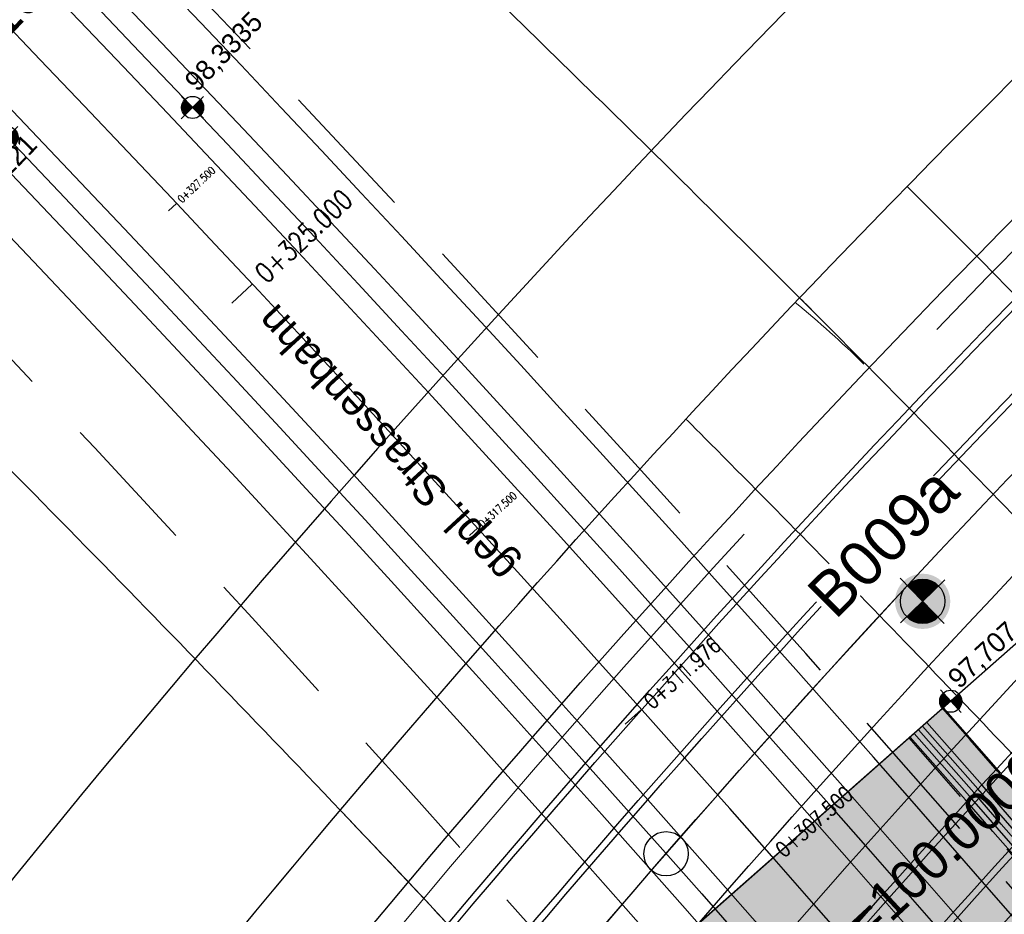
# Model space of a CAD drawing. Header units: metres. Extents: x 3458045 to 3462392, y 5482308 to 5484762.
# Tile 128 of 256: x 3459682 to 3459704, y 5483668 to 5483688. Entities that reach past the tile are written whole.
import ezdxf
from ezdxf.enums import TextEntityAlignment as Align

# ---------------------------------------------------------------- set-up
doc = ezdxf.new("R2010")
doc.units = ezdxf.units.M
doc.header["$PDMODE"] = 3
doc.header["$PDSIZE"] = 0.1
for name, pattern in [('AUSGEZOGEN', [2, 1, 1]), ('STRICHPUNKT2', [12.7, 6.35, -3.175, 0, -3.175]), ('VERDECKT', [9.525, 6.35, -3.175]), ('VERDECKT2', [4.7625, 3.175, -1.5875])]:
    doc.linetypes.add(name, pattern=pattern)
doc.layers.get('0').update_dxf_attribs({"linetype": 'CONTINUOUS'})
for name, color, linetype in [('BAUER_BK BESTAND', 170, 'CONTINUOUS'), ('SP_ACHSE_6522', 7, 'CONTINUOUS'), ('SP_ACHSE_6721', 7, 'CONTINUOUS'), ('SP_ACHSE_6731', 7, 'CONTINUOUS'), ('SP_ACHSE_8521', 7, 'CONTINUOUS'), ('SP_ACHSE_8901', 7, 'CONTINUOUS'), ('SP_ACHSE_8911', 7, 'CONTINUOUS'), ('SP_AXIS', 7, 'CONTINUOUS'), ('SP_Blockfugen', 2, 'STRICHPUNKT2'), ('SP_BW5xx-BrückenB44', 7, 'CONTINUOUS'), ('SP_BW5xx-StwRheinuferstraße', 7, 'CONTINUOUS'), ('SP_BW5xx-SÜRheinuferstraße', 7, 'CONTINUOUS'), ('SP_SOLID_Trogsohle_L7+8', 253, 'CONTINUOUS'), ('SP_StadtbahnFluchtweg', 1, 'CONTINUOUS'), ('SP_TEXT', 2, 'CONTINUOUS'), ('SP_TrogTunnel-Bautoleranz', 160, 'VERDECKT2'), ('SP_Trogwand_L7+8', 2, 'CONTINUOUS'), ('SP_Tunnelwand_L7+8', 2, 'VERDECKT2'), ('SP_Vb_Planung', 10, 'CONTINUOUS'), ('SP_VERM', 1, 'CONTINUOUS'), ('SP_VERM-VA-B44', 150, 'CONTINUOUS'), ('T__AXIS', 3, 'CONTINUOUS')]:
    doc.layers.add(name, color=color, linetype=linetype)
doc.layers.add('SP_HILF', color=6, linetype='CONTINUOUS', plot=False)
doc.styles.add('K_ISOCP', font='k_isocp.shx')
doc.styles.add('SIMPLEX8', font='simplexd.shx', dxfattribs={"width": 0.8})
doc.styles.get("Standard").update_dxf_attribs({"font": 'txt.shx'})
doc.linetypes.add('EISENBAHN', pattern='A,0.15,[130,ltypeshp.shx,S=0.25,R=0,X=0,Y=0],0.15', length=0.3)

# ---------------------------------------------------------------- blocks, each defined once
blk = doc.blocks.new('kmr_li')
at = {"color": 1, "linetype": 'Continuous'}
blk.add_line((0, 0), (0, 3.5714), dxfattribs=at)
at = {"color": 1}
for p, q in [((0, 0), (-0.3062, 0.9075)), ((-0.3062, 0.9075), (0, 0.5188)), ((0, 0), (0.3062, 0.9075)), ((0.3062, 0.9075), (0, 0.5188))]:
    blk.add_line(p, q, dxfattribs=at)
at = {"color": 1, "linetype": 'Continuous', "style": 'K_ISOCP'}
blk.add_attdef('STATION', text='', height=1, rotation=270.00006, dxfattribs=at).set_placement((0, 4.404), align=Align.MIDDLE_RIGHT)
blk.add_attdef('PARAUL', text='', height=1, rotation=270.00006, dxfattribs=at).set_placement((-0.5, 1), align=Align.TOP_RIGHT)
blk.add_attdef('PARAOL', text='', height=1, rotation=270.00006, dxfattribs=at).set_placement((0.5, 1), align=Align.BOTTOM_RIGHT)
blk = doc.blocks.new('kmr_i')
at = {"color": 1, "linetype": 'Continuous'}
blk.add_line((0, 0), (0, 1.416438), dxfattribs=at)
at = {"color": 1, "linetype": 'Continuous', "style": 'SIMPLEX8', "width": 0.8}
blk.add_attdef('STATION', text='', height=1, rotation=270.0000584, dxfattribs=at).set_placement((0, -0.50985), align=Align.MIDDLE_LEFT)
blk = doc.blocks.new('SOFI-HK', base_point=(0, 0.000969))
at = {"color": 0, "linetype": 'Continuous'}
for p, q in [((0, 0.139982), (0, -0.138069)), ((-0.145258, 0.000969), (0.139135, 0.000969))]:
    blk.add_line(p, q, dxfattribs=at)
at = {"color": 0, "linetype": 'Continuous', "const_width": 0.1}
for points in [[(0, 0.050969, 0.414214), (-0.05, 0.000969)], [(0.05, 0.000969, -0.414214), (0, -0.049031)]]:
    blk.add_lwpolyline(points, format="xyb", dxfattribs=at)
at = {"color": 0, "linetype": 'Continuous'}
blk.add_circle((0, 0.000969), 0.1, dxfattribs=at)
blk = doc.blocks.new('B009a')
h = blk.add_hatch(color=161)
h.dxf.hatch_style = 1
h.paths.add_polyline_path([(2.5, 0, 1), (-2.5, 0, 1)])
at = {"layer": 'BAUER_BK BESTAND'}
blk.add_point((0, 0), dxfattribs=at)

msp = doc.modelspace()

# ---------------------------------------------------------------- hatches: boundary and pattern name
at = {"layer": 'SP_SOLID_Trogsohle_L7+8'}
h = msp.add_hatch(color=256, dxfattribs=at)
h.dxf.hatch_style = 1
edge = h.paths.add_edge_path()
edge.add_line((3459702.4491, 5483672.5808), (3459694.7598, 5483665.8028))
edge.add_arc((3459249.8293, 5483273.6017), 593.1145, 29.9488058, 41.395802, ccw=False)
edge.add_line((3459763.7463, 5483569.6999), (3459768.6709, 5483560.5694))
edge.add_line((3459768.6709, 5483560.5694), (3459778.0346, 5483565.7481))
edge.add_line((3459778.0346, 5483565.7481), (3459772.6293, 5483574.8142))
edge.add_arc((3459249.8466, 5483273.6149), 603.343, 29.9482368, 41.3959476)

# ---------------------------------------------------------------- linework, layer by layer
at = {"layer": 'SP_ACHSE_6522'}
msp.add_lwpolyline([(3459690.7881, 5483531.9132, -0.2377022), (3459686.1518, 5483610.9287, -0.0061985), (3459687.0669, 5483612.9743, -0.0121933), (3459689.202, 5483617.3074, -0.0105958), (3459691.5324, 5483621.5387, -0.0089985), (3459694.0269, 5483625.6756, -0.0074011), (3459696.6557, 5483629.7285, -0.0058038), (3459699.3906, 5483633.7106, -0.0926184), (3459762.8248, 5483695.6159, -0.000188), (3459762.9764, 5483695.717, -0.0049276), (3459767.5685, 5483698.7086, -0.0035197), (3459772.2105, 5483701.6223, -0.0021118), (3459776.885, 5483704.4835, -0.0007039), (3459781.5756, 5483707.3183), (3459851.7814, 5483749.6586)], format="xyb", dxfattribs=at)
at = {"layer": 'SP_ACHSE_6721'}
msp.add_lwpolyline([(3459679.7641, 5483534.8411, -0.2153203), (3459678.2508, 5483614.3812, -0.0091566), (3459679.763, 5483617.7339, -0.0118607), (3459682.128, 5483622.4365, -0.0103948), (3459684.7, 5483627.0294, -0.0089289), (3459687.4477, 5483631.5195, -0.0074631), (3459690.341, 5483635.9173, -0.0059973), (3459693.3517, 5483640.2356, -0.0909405), (3459758.1619, 5483702.9627, -0.0001847), (3459758.3163, 5483703.0655, -0.0048411), (3459762.9923, 5483706.1077, -0.0034579), (3459767.7182, 5483709.072, -0.0020747), (3459772.4766, 5483711.9837, -0.0006916), (3459777.2511, 5483714.8692), (3459883.1578, 5483778.7402)], format="xyb", dxfattribs=at)
at = {"layer": 'SP_ACHSE_6731'}
msp.add_lwpolyline([(3459881.431, 5483781.605), (3459775.3544, 5483717.6418, 0.0006868), (3459770.5464, 5483714.7367, 0.0020604), (3459765.7545, 5483711.8051, 0.003434), (3459760.995, 5483708.8211, 0.0048076), (3459756.2855, 5483705.7591, 0.0001835), (3459756.13, 5483705.6556, 0.0917105), (3459689.9388, 5483641.4448, 0.005897), (3459686.9574, 5483637.1459, 0.0073719), (3459684.0911, 5483632.7695, 0.0088469), (3459681.3683, 5483628.3025, 0.0103219), (3459678.8188, 5483623.7345, 0.011797), (3459676.4739, 5483619.0584, 0.0045035), (3459675.7031, 5483617.3858, 0.2228231), (3459677.0437, 5483532.3132, 0.0025401)], format="xyb", dxfattribs=at)
at = {"layer": 'SP_ACHSE_8521'}
msp.add_lwpolyline([(3459667.116, 5483524.3467, -0.2255197), (3459663.8072, 5483620.7334, -0.0051343), (3459664.7675, 5483622.8858, -0.011674), (3459667.3044, 5483628.0892, -0.0103411), (3459670.0679, 5483633.176, -0.0090081), (3459673.0262, 5483638.1522, -0.0076752), (3459676.1489, 5483643.027, -0.0063424), (3459679.407, 5483647.8124, -0.0936983), (3459747.1614, 5483714.0324, -0.0004892), (3459747.5816, 5483714.3114, -0.0047607), (3459752.3417, 5483717.3973, -0.0034005), (3459757.1515, 5483720.4051, -0.0020403), (3459761.9938, 5483723.3604, -0.0006801), (3459766.8521, 5483726.2893), (3459833.8685, 5483766.6082)], format="xyb", dxfattribs=at)
at = {"layer": 'SP_ACHSE_8901'}
msp.add_lwpolyline([(3459478.4179, 5483881.5975), (3459663.5917, 5483703.287, -0.0763528), (3459773.4733, 5483559.3038, -0.0026415)], format="xyb", dxfattribs=at)
at = {"layer": 'SP_ACHSE_8911'}
msp.add_lwpolyline([(3459777.2173, 5483559.7474, 0.0769413), (3459666.0197, 5483705.8087), (3459480.8452, 5483884.1198, 0.0146052)], format="xyb", dxfattribs=at)
at = {"layer": 'SP_AXIS'}
for points in [[(3459462.9996, 5483888.6898), (3459657.2317, 5483701.6383, -0.0004357), (3459663.6067, 5483695.4918, -0.001307), (3459669.9603, 5483689.3232, -0.0021783), (3459676.2707, 5483683.1104, -0.0030497), (3459682.5157, 5483676.832, -0.003921), (3459688.6726, 5483670.4671, -0.0047924), (3459694.7177, 5483663.996, -0.0018941), (3459696.8141, 5483661.6896, -0.028225), (3459725.0993, 5483626.531, -0.0018941), (3459726.9033, 5483623.9892, -0.0047924), (3459731.9296, 5483616.6986, -0.003921), (3459736.8282, 5483609.3214, -0.0030497), (3459741.6235, 5483601.8767, -0.0021783), (3459746.3407, 5483594.3821, -0.001307), (3459751.0056, 5483586.8549, -0.0004357), (3459755.6442, 5483579.3114, 0.0003596)], [(3459777.2173, 5483559.7474, 0.0769413), (3459666.0197, 5483705.8087), (3459480.8452, 5483884.1198, 0.0146052)], [(3459478.4179, 5483881.5975), (3459663.5917, 5483703.287, -0.0763528), (3459773.4733, 5483559.3038, -0.0026415)], [(3459769.2766, 5483584.2553, -0.0008234), (3459761.9942, 5483596.2792, -0.0002745), (3459754.7382, 5483608.319, 0.0005709), (3459751.2476, 5483614.1058, 0.0017127), (3459747.7306, 5483619.8765, 0.0028544), (3459744.1611, 5483625.6149, 0.0039962), (3459740.5133, 5483631.3038, 0.0047547), (3459737.0195, 5483636.5476, 0.0377955), (3459708.7845, 5483671.9589, 0.0047547), (3459704.4503, 5483676.5326, 0.0039962), (3459699.7165, 5483681.3556, 0.0028544), (3459694.917, 5483686.1133, 0.0017127), (3459690.0743, 5483690.827, 0.0005709), (3459685.2101, 5483695.5185), (3459504.9574, 5483869.1071, 0.0004357)], [(3459881.431, 5483781.605), (3459775.3544, 5483717.6418, 0.0006868), (3459770.5464, 5483714.7367, 0.0020604), (3459765.7545, 5483711.8051, 0.003434), (3459760.995, 5483708.8211, 0.0048076), (3459756.2855, 5483705.7591, 0.0001835), (3459756.13, 5483705.6556, 0.0917105), (3459689.9388, 5483641.4448, 0.005897), (3459686.9574, 5483637.1459, 0.0073719), (3459684.0911, 5483632.7695, 0.0088469), (3459681.3683, 5483628.3025, 0.0103219), (3459678.8188, 5483623.7345, 0.011797), (3459676.4739, 5483619.0584, 0.0045035), (3459675.7031, 5483617.3858, 0.2228231), (3459677.0437, 5483532.3132, 0.0025401)], [(3459679.7641, 5483534.8411, -0.2153203), (3459678.2508, 5483614.3812, -0.0091566), (3459679.763, 5483617.7339, -0.0118607), (3459682.128, 5483622.4365, -0.0103948), (3459684.7, 5483627.0294, -0.0089289), (3459687.4477, 5483631.5195, -0.0074631), (3459690.341, 5483635.9173, -0.0059973), (3459693.3517, 5483640.2356, -0.0909405), (3459758.1619, 5483702.9627, -0.0001847), (3459758.3163, 5483703.0655, -0.0048411), (3459762.9923, 5483706.1077, -0.0034579), (3459767.7182, 5483709.072, -0.0020747), (3459772.4766, 5483711.9837, -0.0006916), (3459777.2511, 5483714.8692), (3459883.1578, 5483778.7402)], [(3459667.116, 5483524.3467, -0.2255197), (3459663.8072, 5483620.7334, -0.0051343), (3459664.7675, 5483622.8858, -0.011674), (3459667.3044, 5483628.0892, -0.0103411), (3459670.0679, 5483633.176, -0.0090081), (3459673.0262, 5483638.1522, -0.0076752), (3459676.1489, 5483643.027, -0.0063424), (3459679.407, 5483647.8124, -0.0936983), (3459747.1614, 5483714.0324, -0.0004892), (3459747.5816, 5483714.3114, -0.0047607), (3459752.3417, 5483717.3973, -0.0034005), (3459757.1515, 5483720.4051, -0.0020403), (3459761.9938, 5483723.3604, -0.0006801), (3459766.8521, 5483726.2893), (3459833.8685, 5483766.6082)], [(3459690.7881, 5483531.9132, -0.2377022), (3459686.1518, 5483610.9287, -0.0061985), (3459687.0669, 5483612.9743, -0.0121933), (3459689.202, 5483617.3074, -0.0105958), (3459691.5324, 5483621.5387, -0.0089985), (3459694.0269, 5483625.6756, -0.0074011), (3459696.6557, 5483629.7285, -0.0058038), (3459699.3906, 5483633.7106, -0.0926184), (3459762.8248, 5483695.6159, -0.000188), (3459762.9764, 5483695.717, -0.0049276), (3459767.5685, 5483698.7086, -0.0035197), (3459772.2105, 5483701.6223, -0.0021118), (3459776.885, 5483704.4835, -0.0007039), (3459781.5756, 5483707.3183), (3459851.7814, 5483749.6586)]]:
    msp.add_lwpolyline(points, format="xyb", dxfattribs=at)
at = {"layer": 'SP_Blockfugen'}
msp.add_line((3459705.1865, 5483674.9938), (3459692.0588, 5483663.422), dxfattribs=at)
at = {"layer": 'SP_BW5xx-BrückenB44', "color": 96, "linetype": 'VERDECKT', "lineweight": 13, "ltscale": 2, "flags": 128}
for points in [[(3459662.4661, 5483617.5053, -0.0077788), (3459663.8072, 5483620.7334, -0.0051343), (3459664.7675, 5483622.8858, -0.011674), (3459667.3044, 5483628.0892, -0.0103411), (3459670.0679, 5483633.176, -0.0090081), (3459673.0262, 5483638.1522, -0.0076752), (3459676.1489, 5483643.027, -0.0063424), (3459679.407, 5483647.8124, -0.0936983), (3459747.1614, 5483714.0324, -0.0004892), (3459747.5816, 5483714.3114, -0.0047607), (3459752.3417, 5483717.3973, -0.0034005), (3459757.1515, 5483720.4051, -0.0020403), (3459761.9938, 5483723.3604, -0.0006801), (3459766.8521, 5483726.2893), (3459767.293, 5483726.5545)], [(3459665.4795, 5483616.2878, -0.007822), (3459666.7888, 5483619.44, -0.0051343), (3459667.7218, 5483621.5313, -0.011674), (3459670.1917, 5483626.5972, -0.0103411), (3459672.891, 5483631.5659, -0.0090081), (3459675.7894, 5483636.4414, -0.0076752), (3459678.8583, 5483641.2321, -0.0063424), (3459682.07, 5483645.9494, -0.0936983), (3459748.9617, 5483711.3266, -0.0004892), (3459749.3767, 5483711.6021, -0.0047607), (3459754.0836, 5483714.6535, -0.0034005), (3459758.8559, 5483717.6379, -0.0020403), (3459763.6756, 5483720.5793, -0.0006801), (3459768.5263, 5483723.5037), (3459769.1481, 5483723.8778)], [(3459682.0772, 5483609.5819, -0.007823), (3459683.1687, 5483612.2186, -0.0061985), (3459684.1169, 5483614.3381, -0.0121933), (3459686.3226, 5483618.8146, -0.0105958), (3459688.7195, 5483623.1665, -0.0089985), (3459691.2743, 5483627.4036, -0.0074011), (3459693.9555, 5483631.5372, -0.0058038), (3459696.7332, 5483635.5815, -0.0926184), (3459761.0207, 5483698.3192, -0.000188), (3459761.1743, 5483698.4216, -0.0049276), (3459765.8214, 5483701.4491, -0.0035197), (3459770.5021, 5483704.3871, -0.0021118), (3459775.2001, 5483707.2626, -0.0005769), (3459779.0498, 5483709.5906)], [(3459685.0906, 5483608.3644, -0.0078891), (3459686.1518, 5483610.9287, -0.0061985), (3459687.0669, 5483612.9744, -0.0121933), (3459689.202, 5483617.3074, -0.0105958), (3459691.5324, 5483621.5387, -0.0089985), (3459694.0269, 5483625.6756, -0.0074011), (3459696.6557, 5483629.7285, -0.0058038), (3459699.3906, 5483633.7106, -0.0926184), (3459762.8248, 5483695.6159, -0.000188), (3459762.9764, 5483695.717, -0.0049276), (3459767.5685, 5483698.7086, -0.0035197), (3459772.2105, 5483701.6223, -0.0021118), (3459776.885, 5483704.4835, -0.0006033), (3459780.9048, 5483706.914)], [(3459688.3358, 5483607.0533, -0.0079658), (3459689.3643, 5483609.5396, -0.0061985), (3459690.2438, 5483611.5056, -0.0121933), (3459692.3029, 5483615.6842, -0.0105958), (3459694.5618, 5483619.7856, -0.0089985), (3459696.9911, 5483623.8146, -0.0074011), (3459699.5636, 5483627.7806, -0.0058038), (3459702.2525, 5483631.6958, -0.0926184), (3459764.7677, 5483692.7047, -0.000188), (3459764.9171, 5483692.8043, -0.0049276), (3459769.45, 5483695.7574, -0.0035197), (3459774.0503, 5483698.6448, -0.0021118), (3459778.6996, 5483701.4906, -0.0006319), (3459782.9025, 5483704.0315)]]:
    msp.add_lwpolyline(points, format="xyb", dxfattribs=at)
at = {"layer": 'SP_BW5xx-BrückenB44', "color": 96}
for points in [[(3459664.1798, 5483617.514, -0.0063324), (3459665.2636, 5483620.1016, -0.0051343), (3459666.2106, 5483622.2242, -0.011674), (3459668.7147, 5483627.3604, -0.0103411), (3459671.4469, 5483632.3895, -0.0090081), (3459674.3759, 5483637.3165, -0.0076752), (3459677.4723, 5483642.1503, -0.0063424), (3459680.7078, 5483646.9024, -0.0936983), (3459748.0408, 5483712.7108, -0.0004892), (3459748.4584, 5483712.988, -0.0047607), (3459753.1925, 5483716.0571, -0.0034005), (3459757.9841, 5483719.0534, -0.0020403), (3459762.8153, 5483722.0019, -0.0006412), (3459767.392, 5483724.7615)], [(3459668.7247, 5483614.9767, -0.0078715), (3459669.9997, 5483618.0471, -0.0051343), (3459670.9033, 5483620.0725, -0.011674), (3459673.301, 5483624.9903, -0.0103411), (3459675.9312, 5483629.8318, -0.0090081), (3459678.7652, 5483634.5989, -0.0076752), (3459681.7761, 5483639.2992, -0.0063424), (3459684.9379, 5483643.9431, -0.0936983), (3459750.9005, 5483708.4127, -0.0004892), (3459751.3098, 5483708.6844, -0.0047607), (3459755.9594, 5483711.6987, -0.0034005), (3459760.6914, 5483714.6578, -0.0020403), (3459765.4867, 5483717.5844, -0.0006801), (3459770.3293, 5483720.5038), (3459771.1459, 5483720.9951)], [(3459659.9511, 5483618.5214, -0.0077448), (3459661.3188, 5483621.8129, -0.0051343), (3459662.3019, 5483624.0164, -0.011674), (3459664.8947, 5483629.3345, -0.0103411), (3459667.7117, 5483634.5199, -0.0090081), (3459670.7199, 5483639.5801, -0.0076752), (3459673.8875, 5483644.525, -0.0063424), (3459677.1844, 5483649.3673, -0.0936983), (3459745.6588, 5483716.2907, -0.0004892), (3459746.0835, 5483716.5727, -0.0037356), (3459749.8484, 5483719.0244, -0.0034005)], [(3459671.089, 5483614.0214, -0.0079096), (3459672.339, 5483617.0322, -0.0051343), (3459673.2212, 5483619.0097, -0.011674), (3459675.5664, 5483623.8196, -0.0103411), (3459678.1463, 5483628.5684, -0.0090081), (3459680.9333, 5483633.2566, -0.0076752), (3459683.902, 5483637.8909, -0.0063424), (3459687.0274, 5483642.4813, -0.0936983), (3459752.3131, 5483706.2897, -0.0004892), (3459752.7182, 5483706.5586, -0.0047607), (3459757.3261, 5483709.5458, -0.0034005), (3459762.0287, 5483712.4866, -0.0020403), (3459766.8062, 5483715.4023, -0.0006801), (3459771.6429, 5483718.3181), (3459772.6015, 5483718.8949)], [(3459670.9622, 5483613.4256, -0.0093683), (3459672.4307, 5483616.9924, -0.0051343), (3459673.3121, 5483618.968, -0.011674), (3459675.6552, 5483623.7737, -0.0103411), (3459678.2331, 5483628.5189, -0.0090081), (3459681.0184, 5483633.2039, -0.0076752), (3459683.9854, 5483637.8357, -0.0063424), (3459687.1093, 5483642.424, -0.0936983), (3459752.3685, 5483706.2064, -0.0004892), (3459752.7734, 5483706.4753, -0.0047607), (3459757.3797, 5483709.4614, -0.0034005), (3459762.0812, 5483712.4014, -0.0020403), (3459766.858, 5483715.3167, -0.0006801), (3459771.6944, 5483718.2324), (3459772.6586, 5483718.8125)], [(3459671.2403, 5483613.3132, -0.0093772), (3459672.706, 5483616.873, -0.0051343), (3459673.5848, 5483618.8429, -0.011674), (3459675.9217, 5483623.6359, -0.0103411), (3459678.4937, 5483628.3703, -0.0090081), (3459681.2734, 5483633.046, -0.0076752), (3459684.2355, 5483637.67, -0.0063424), (3459687.3551, 5483642.252, -0.0936983), (3459752.5347, 5483705.9567, -0.0004892), (3459752.9391, 5483706.2252, -0.0047607), (3459757.5405, 5483709.2081, -0.0034005), (3459762.2385, 5483712.146, -0.0020403), (3459767.0132, 5483715.06, -0.0006801), (3459771.8489, 5483717.9753), (3459772.8298, 5483718.5654)], [(3459773.5686, 5483717.4994, 0.0004908), (3459770.1317, 5483715.4208, 0.0020604), (3459765.3342, 5483712.4858, 0.003434), (3459760.5654, 5483709.496, 0.0048076), (3459755.843, 5483706.4256, 0.0001835), (3459755.6867, 5483706.3216, 0.0918169), (3459689.2245, 5483641.8206, 0.0059411), (3459686.205, 5483637.462, 0.0074015), (3459683.3002, 5483633.0203, 0.0088619), (3459680.5389, 5483628.4825, 0.0103224), (3459677.9516, 5483623.8381, 0.0117829), (3459675.5699, 5483619.0799, 0.005959), (3459674.5446, 5483616.8334, 0.0080538), (3459673.2779, 5483613.8381, 0.0080538)], [(3459773.6543, 5483717.3758, 0.000492), (3459770.2095, 5483715.2925, 0.0020604), (3459765.413, 5483712.3582, 0.003434), (3459760.646, 5483709.3694, 0.0048076), (3459755.926, 5483706.3006, 0.0001835), (3459755.7698, 5483706.1967, 0.0918169), (3459689.3468, 5483641.7338, 0.0059411), (3459686.3293, 5483637.3781, 0.0074015), (3459683.4269, 5483632.94, 0.0088619), (3459680.6684, 5483628.4068, 0.0103224), (3459678.0841, 5483623.7678, 0.0117829), (3459675.7056, 5483619.0159, 0.005959), (3459674.6817, 5483616.7728, 0.0080538), (3459673.417, 5483613.7819, 0.0080538)], [(3459658.7574, 5483619.0037, -0.007729), (3459660.1376, 5483622.3253, -0.0051343), (3459661.1315, 5483624.553, -0.011674), (3459663.7509, 5483629.9256, -0.0103411), (3459666.5933, 5483635.1578, -0.0090081), (3459669.6253, 5483640.2578, -0.0076752), (3459672.8142, 5483645.236, -0.0063424), (3459676.1294, 5483650.1053, -0.0908776), (3459742.5424, 5483715.7442, 0.7365005)], [(3459775.0241, 5483715.3993, 0.0005105), (3459771.4535, 5483713.2401, 0.0020604), (3459766.6739, 5483710.3161, 0.003434), (3459761.9348, 5483707.3449, 0.0048076), (3459757.2535, 5483704.3012, 0.0001835), (3459757.0997, 5483704.1989, 0.0918169), (3459691.3039, 5483640.3447, 0.0059411), (3459688.3182, 5483636.0349, 0.0074015), (3459685.4547, 5483631.6563, 0.0088619), (3459682.7405, 5483627.1957, 0.0103224), (3459680.2043, 5483622.6433, 0.0117829), (3459677.8765, 5483617.9926, 0.005959), (3459676.8768, 5483615.8023, 0.0080538), (3459675.6422, 5483612.8829, 0.0106779)], [(3459776.3939, 5483713.4228, 0.0005291), (3459772.6975, 5483711.1877, 0.0020604), (3459767.9347, 5483708.274, 0.003434), (3459763.2236, 5483705.3203, 0.0048076), (3459758.581, 5483702.3017, 0.0001835), (3459758.4295, 5483702.201, 0.0918169), (3459693.261, 5483638.9556, 0.0059411), (3459690.3072, 5483634.6917, 0.0074015), (3459687.4825, 5483630.3726, 0.0088619), (3459684.8125, 5483625.9847, 0.0103224), (3459682.3246, 5483621.5189, 0.0117829), (3459680.0474, 5483616.9692, 0.005959), (3459679.0718, 5483614.8319, 0.0080538), (3459677.8675, 5483611.9838, 0.0080538)], [(3459776.4795, 5483713.2993, 0.0005303), (3459772.7753, 5483711.0594, 0.0020604), (3459768.0135, 5483708.1464, 0.003434), (3459763.3042, 5483705.1937, 0.0048076), (3459758.6639, 5483702.1768, 0.0001835), (3459758.5127, 5483702.0762, 0.0918169), (3459693.3834, 5483638.8687, 0.0059411), (3459690.4315, 5483634.6078, 0.0074015), (3459687.6093, 5483630.2924, 0.0088619), (3459684.942, 5483625.909, 0.0103224), (3459682.4571, 5483621.4486, 0.0117829), (3459680.1831, 5483616.9053, 0.005959), (3459679.209, 5483614.7712, 0.0080538), (3459678.0065, 5483611.9276, 0.0080538)], [(3459678.7393, 5483610.9305, -0.007755), (3459679.8644, 5483613.6474, -0.0061985), (3459680.8492, 5483615.8488, -0.0121933), (3459683.1332, 5483620.484, -0.0105958), (3459685.6036, 5483624.9697, -0.0089985), (3459688.2254, 5483629.3177, -0.0074011), (3459690.9645, 5483633.5407, -0.0058038), (3459693.7895, 5483637.6539, -0.0926184), (3459759.0223, 5483701.3136, -0.000188), (3459759.1782, 5483701.4175, -0.0049276), (3459763.8861, 5483704.4846, -0.0035197), (3459768.6098, 5483707.4496, -0.0021118), (3459773.3337, 5483710.341, -0.0005477), (3459776.995, 5483712.5554, -0.0005477)], [(3459679.1229, 5483610.1284, -0.0093602), (3459680.461, 5483613.3894, -0.0061985), (3459681.4392, 5483615.5761, -0.0121933), (3459683.709, 5483620.1826, -0.0105958), (3459686.1662, 5483624.6441, -0.0089985), (3459688.7759, 5483628.9721, -0.0074011), (3459691.5046, 5483633.179, -0.0058038), (3459694.321, 5483637.2798, -0.0926184), (3459759.3832, 5483700.7729, -0.000188), (3459759.5386, 5483700.8766, -0.0049276), (3459764.2355, 5483703.9366, -0.0035197), (3459768.9514, 5483706.8966, -0.0021118), (3459773.6706, 5483709.7852, -0.0005529), (3459777.366, 5483712.0201)], [(3459679.401, 5483610.016, -0.0093709), (3459680.7364, 5483613.2704, -0.0061985), (3459681.7115, 5483615.4502, -0.0121933), (3459683.9748, 5483620.0435, -0.0105958), (3459686.4259, 5483624.4938, -0.0089985), (3459689.03, 5483628.8126, -0.0074011), (3459691.7538, 5483633.012, -0.0058038), (3459694.5663, 5483637.1071, -0.0926184), (3459759.5497, 5483700.5234, -0.000188), (3459759.705, 5483700.6269, -0.0049276), (3459764.3968, 5483703.6836, -0.0035197), (3459769.1091, 5483706.6414, -0.0021118), (3459773.8262, 5483709.5286, -0.0005554), (3459777.5373, 5483711.773)], [(3459679.7129, 5483610.5372, -0.0077743), (3459680.8282, 5483613.2307, -0.0061985), (3459681.8022, 5483615.4082, -0.0121933), (3459684.0634, 5483619.9971, -0.0105958), (3459686.5124, 5483624.4438, -0.0089985), (3459689.1147, 5483628.7594, -0.0074011), (3459691.8369, 5483632.9564, -0.0058038), (3459694.6481, 5483637.0495, -0.0926184), (3459759.6052, 5483700.4402, -0.000188), (3459759.7604, 5483700.5437, -0.0049276), (3459764.4505, 5483703.5993, -0.0035197), (3459769.1617, 5483706.5563, -0.0021118), (3459773.878, 5483709.4431, -0.0005562), (3459777.5943, 5483711.6907, -0.0005562)], [(3459656.6944, 5483619.8372, -0.0077027), (3459658.0964, 5483623.2108, -0.0051343), (3459659.109, 5483625.4804, -0.011674), (3459661.7742, 5483630.9471, -0.0103411), (3459664.6606, 5483636.2602, -0.0090081), (3459667.7335, 5483641.4291, -0.0076752), (3459670.9593, 5483646.4648, -0.0063424), (3459674.3063, 5483651.3807, -0.0800487), (3459732.1465, 5483711.0587, -0.0004892)], [(3459681.6136, 5483609.7692, -0.0078132), (3459682.7098, 5483612.4171, -0.0061985), (3459683.663, 5483614.548, -0.0121933), (3459685.8797, 5483619.0464, -0.0105958), (3459688.2867, 5483623.417, -0.0089985), (3459690.8509, 5483627.6694, -0.0074011), (3459693.5401, 5483631.8155, -0.0058038), (3459696.3243, 5483635.8694, -0.0926184), (3459760.7432, 5483698.7351, -0.000188), (3459760.8971, 5483698.8377, -0.0049276), (3459765.5526, 5483701.8707, -0.0035197), (3459770.2393, 5483704.8124, -0.0021118), (3459774.9408, 5483707.6902, -0.0005728), (3459778.7644, 5483710.0024)], [(3459682.3208, 5483653.7768, -0.0416809), (3459710.393, 5483685.8534, -0.0004892)], [(3459686.6788, 5483650.588, -0.0416534), (3459714.1428, 5483681.9675, -0.0004892)], [(3459720.704, 5483676.2754, 0.0443312), (3459691.4381, 5483642.4235, 0.0059411)], [(3459720.0909, 5483675.4701, 0.0423476), (3459692.1463, 5483643.1466, 0.0059411)], [(3459722.2283, 5483674.689, 0.0443138), (3459693.2284, 5483641.1448, 0.0059411)], [(3459721.4074, 5483674.1001, 0.0423176), (3459693.6925, 5483642.0423, 0.0059411)]]:
    msp.add_lwpolyline(points, format="xyb", dxfattribs=at)
at = {"layer": 'SP_BW5xx-BrückenB44', "color": 96, "flags": 128}
for points in [[(3459667.925, 5483615.2998, -0.0078588), (3459669.2084, 5483618.3903, -0.0051343), (3459670.1193, 5483620.432, -0.011674), (3459672.5348, 5483625.3863, -0.0103411), (3459675.182, 5483630.2591, -0.0090081), (3459678.0319, 5483635.053, -0.0076752), (3459681.0571, 5483639.7755, -0.0063424), (3459684.2312, 5483644.4375, -0.0936983), (3459750.4228, 5483709.1308, -0.0004892), (3459750.8334, 5483709.4034, -0.0047607), (3459755.4972, 5483712.4268, -0.0034005), (3459760.2391, 5483715.3922, -0.0020403), (3459765.0404, 5483718.3224, -0.0007879), (3459770.654, 5483721.705, -0.0006412)], [(3459683.9519, 5483609.5255, -0.0049426), (3459684.6304, 5483611.1583, -0.0063737), (3459685.5773, 5483613.2982, -0.0124985), (3459687.774, 5483617.7906, -0.0108016), (3459690.1465, 5483622.1191, -0.0091049), (3459692.658, 5483626.2975, -0.0074082), (3459695.2731, 5483630.3395, -0.0057105), (3459697.9588, 5483634.2612, -0.0928243), (3459761.8506, 5483696.7543, -0.0001911), (3459762.0056, 5483696.8578, -0.005006), (3459766.6784, 5483699.9058, -0.0035757), (3459771.3557, 5483702.8435, -0.0021454), (3459776.0226, 5483705.7006, -0.0006218), (3459780.0556, 5483708.1392, -0.0005392)], [(3459684.091, 5483609.4693, -0.0049426), (3459684.7684, 5483611.0994, -0.0063737), (3459685.7137, 5483613.2357, -0.0124985), (3459687.9071, 5483617.7214, -0.0108016), (3459690.2765, 5483622.0442, -0.0091049), (3459692.7852, 5483626.2179, -0.0074082), (3459695.3978, 5483630.2561, -0.0057105), (3459698.0816, 5483634.1751, -0.0928243), (3459761.9339, 5483696.6296, -0.0001911), (3459762.0888, 5483696.733, -0.005006), (3459766.7591, 5483699.7793, -0.0035757), (3459771.4346, 5483702.7159, -0.0021454), (3459776.1003, 5483705.5724, -0.000623), (3459780.1413, 5483708.0157, -0.0003996)], [(3459685.6955, 5483609.9536, -0.0019591), (3459685.9639, 5483610.5887, -0.0063737), (3459686.8957, 5483612.6946, -0.0124985), (3459689.0603, 5483617.1214, -0.0108016), (3459691.4027, 5483621.3948, -0.0091049), (3459693.887, 5483625.528, -0.0074082), (3459696.4787, 5483629.5339, -0.0057105), (3459699.1457, 5483633.4283, -0.0928243), (3459762.6564, 5483695.5488, -0.0001911), (3459762.8104, 5483695.6517, -0.005006), (3459767.4584, 5483698.6834, -0.0035757), (3459772.1181, 5483701.6101, -0.0021454), (3459776.7744, 5483704.4608, -0.0004104), (3459779.4335, 5483706.0701)], [(3459688.5878, 5483607.6525, -0.0049426), (3459689.2284, 5483609.1941, -0.0063737), (3459690.1235, 5483611.2167, -0.0124985), (3459692.2095, 5483615.4827, -0.0108016), (3459694.4781, 5483619.6217, -0.0091049), (3459696.8958, 5483623.644, -0.0074082), (3459699.4304, 5483627.5616, -0.0057105), (3459702.0516, 5483631.3891, -0.0928243), (3459764.6291, 5483692.5974, -0.0001911), (3459764.7809, 5483692.6988, -0.005006), (3459769.3679, 5483695.6908, -0.0035757), (3459773.9847, 5483698.5904, -0.0021454), (3459778.615, 5483701.4252, -0.0005392), (3459782.1029, 5483703.535, -0.0005392)], [(3459680.5586, 5483653.8272, -0.0436448), (3459710.1152, 5483687.599, -0.0004892)], [(3459681.6077, 5483653.0596, -0.0436445), (3459711.0151, 5483686.6609, -0.0004892)], [(3459686.2077, 5483649.6935, -0.0436434), (3459714.9611, 5483682.5474, -0.0004892)], [(3459687.2569, 5483648.9258, -0.0436431), (3459715.8611, 5483681.6093, -0.0004892)]]:
    msp.add_lwpolyline(points, format="xyb", dxfattribs=at)
at = {"layer": 'SP_BW5xx-BrückenB44', "color": 96, "lineweight": 13}
msp.add_lwpolyline([(3459669.1883, 5483614.7894, -0.0078788), (3459670.4584, 5483617.8481, -0.0051343), (3459671.3578, 5483619.8641, -0.011674), (3459673.7452, 5483624.7608, -0.0103411), (3459676.3656, 5483629.5841, -0.0090081), (3459679.1904, 5483634.3357, -0.0076752), (3459682.193, 5483639.0231, -0.0063424), (3459685.3476, 5483643.6564, -0.0936983), (3459751.1775, 5483707.9964, -0.0004892), (3459751.5859, 5483708.2676, -0.0047607), (3459756.2274, 5483711.2765, -0.0034005), (3459760.9536, 5483714.232, -0.0020403), (3459765.7454, 5483717.1565, -0.0006801), (3459770.5869, 5483720.0752), (3459771.4313, 5483720.5833)], format="xyb", dxfattribs=at)
at = {"layer": 'SP_BW5xx-BrückenB44', "lineweight": 13, "flags": 128}
for points in [[(3459701.6518, 5483684.3708, -0.0003226), (3459702.1947, 5483683.8271, -0.0039962), (3459706.9678, 5483678.9641, -0.0047547), (3459711.3485, 5483674.3412, -0.0090257), (3459718.6602, 5483666.1812, -0.015472), (3459730.4921, 5483651.5985)], [(3459699.2211, 5483681.8517, -0.0002961), (3459699.7165, 5483681.3556, -0.0039962), (3459704.4504, 5483676.5325, -0.0047547), (3459708.7852, 5483671.958, -0.0093162), (3459716.2402, 5483663.6284, -0.0156884), (3459728.0755, 5483648.9937)], [(3459700.6688, 5483680.3592, 0.0259989), (3459699.1216, 5483681.7471, 0.0259989)], [(3459696.6537, 5483679.1158, -0.0002459), (3459697.0613, 5483678.7075, -0.0039962), (3459701.7532, 5483673.9271, -0.0047547), (3459706.0389, 5483669.4046, -0.0095281), (3459713.6825, 5483660.8494, -0.0156757), (3459725.5309, 5483646.1609)], [(3459688.8467, 5483670.2843, -0.0046558), (3459694.7177, 5483663.996, -0.0018941), (3459696.8141, 5483661.6896, -0.0084137), (3459705.6606, 5483651.5437, -0.0119195), (3459717.5976, 5483636.6738)]]:
    msp.add_lwpolyline(points, format="xyb", dxfattribs=at)
at = {"layer": 'SP_BW5xx-StwRheinuferstraße', "color": 96, "linetype": 'VERDECKT', "lineweight": 13, "ltscale": 2, "flags": 128}
msp.add_lwpolyline([(3459659.221, 5483618.8164, -0.007735), (3459660.5963, 5483622.1263, -0.0051343), (3459661.586, 5483624.3446, -0.011674), (3459664.1951, 5483629.6961, -0.0103411), (3459667.0277, 5483634.9101, -0.0090081), (3459670.0504, 5483639.9946, -0.0076752), (3459673.231, 5483644.9599, -0.0063424), (3459676.5391, 5483649.8187, -0.0936983), (3459745.2226, 5483716.9464, -0.0004892), (3459745.6485, 5483717.2292, -0.0047607), (3459750.4658, 5483720.3522, -0.0034005), (3459755.316, 5483723.3852, -0.0020403), (3459760.1827, 5483726.3553, -0.0006801), (3459765.0492, 5483729.2892), (3459765.2952, 5483729.4372)], format="xyb", dxfattribs=at)
at = {"layer": 'SP_BW5xx-SÜRheinuferstraße', "color": 96, "linetype": 'VERDECKT2'}
msp.add_lwpolyline([(3459684.918, 5483631.2218, 0.0340566), (3459676.1686, 5483689.5826, 0.0056643), (3459674.1154, 5483698.4335, 0.0065321), (3459671.8389, 5483707.2633, 0.0036749), (3459670.5784, 5483711.7658, 0.0197576), (3459662.9094, 5483734.9164, 0.0344244), (3459645.279, 5483773.5398, 0.0020038), (3459644.0662, 5483775.7542, 0.0061011), (3459639.8927, 5483783.0847, 0.0051625), (3459635.5731, 5483790.2892, 0.0042238), (3459631.1363, 5483797.3837, 0.0032852), (3459626.6112, 5483804.3834, 0.0023466), (3459622.0256, 5483811.3045, 0.0006441), (3459619.9172, 5483814.4457)], format="xyb", dxfattribs=at)
at = {"layer": 'SP_HILF'}
msp.add_lwpolyline([(3459702.4491, 5483672.5808), (3459694.7598, 5483665.8028, -0.0499885), (3459763.7463, 5483569.6999), (3459768.6709, 5483560.5694), (3459778.0346, 5483565.7481), (3459772.6293, 5483574.8142, 0.0499916)], format="xyb", close=True, dxfattribs=at)
msp.add_circle((3459696.2051, 5483669.3005), 0.5, dxfattribs=at)
at = {"layer": 'SP_StadtbahnFluchtweg'}
for points in [[(3459770.9868, 5483573.8591, 0.0705157), (3459667.0255, 5483706.8532), (3459481.8509, 5483885.1643, 0.0146052), (3459449.208, 5483914.8096, 0.0024244), (3459443.1423, 5483919.951, 0.0025682), (3459435.0409, 5483926.6787, 0.0018344), (3459426.8839, 5483933.332, 0.0011007), (3459418.6913, 5483939.9347, 0.0003669), (3459410.4827, 5483946.5107, -0.0004089), (3459403.1219, 5483952.4081, -0.0012268), (3459395.7842, 5483958.3265, -0.0020447), (3459388.489, 5483964.2898, -0.0028626), (3459381.2564, 5483970.3214, -0.0036805), (3459374.107, 5483976.444, -0.0033791), (3459368.6904, 5483981.2179, -0.0305085), (3459325.9228, 5484024.4096), (3459319.8219, 5484031.3731)], [(3459765.3996, 5483570.6363, 0.070515), (3459662.5516, 5483702.2071), (3459477.377, 5483880.5182, 0.0146052), (3459445.0129, 5483909.9102, 0.0024244), (3459438.9957, 5483915.0106, 0.0025682), (3459430.9457, 5483921.6955, 0.0018344), (3459422.8254, 5483928.3189, 0.0011007), (3459414.655, 5483934.9038, 0.0003669), (3459406.4537, 5483941.4738, -0.0004089), (3459399.0848, 5483947.3777, -0.0012268), (3459391.7225, 5483953.316, -0.0020447), (3459384.3865, 5483959.3127, -0.0028626), (3459377.0972, 5483965.3916, -0.0036805), (3459369.8756, 5483971.5759, -0.0033791), (3459364.3931, 5483976.408, -0.0305085), (3459321.0714, 5484020.1592), (3459314.9705, 5484027.1227)]]:
    msp.add_lwpolyline(points, format="xyb", dxfattribs=at)
at = {"layer": 'SP_TrogTunnel-Bautoleranz'}
msp.add_lwpolyline([(3459771.9993, 5483573.9041, 0.0501887), (3459701.6989, 5483671.9195)], format="xyb", dxfattribs=at)
at = {"layer": 'SP_Trogwand_L7+8'}
msp.add_line((3459694.7598, 5483665.8028), (3459702.4491, 5483672.5808), dxfattribs=at)
at = {"layer": 'SP_Trogwand_L7+8', "color": 1, "linetype": 'VERDECKT2'}
for points in [[(3459313.5605, 5484025.8859), (3459319.6613, 5484018.9225, 0.0305905), (3459363.2672, 5483974.8987, 0.0033195), (3459368.6704, 5483970.1385, 0.0036712), (3459375.8927, 5483963.9544, 0.0028553), (3459383.1863, 5483957.8724, 0.0020395), (3459390.5307, 5483951.869, 0.0012237), (3459397.9055, 5483945.9206, 0.0004079), (3459405.2911, 5483940.0032, -0.0003675), (3459413.4813, 5483933.4418, -0.0011024), (3459421.6445, 5483926.8625, -0.0018373), (3459429.7612, 5483920.2417, -0.0025722), (3459437.8115, 5483913.5558, -0.002454), (3459443.8899, 5483908.4025, -0.014563), (3459476.0769, 5483879.1664), (3459661.2507, 5483700.8559, -0.0707095), (3459764.0019, 5483569.3047, -0.0707095)], [(3459772.8879, 5483574.4151, 0.0501887), (3459702.4678, 5483672.5973)]]:
    msp.add_lwpolyline(points, format="xyb", dxfattribs=at)
at = {"layer": 'SP_Trogwand_L7+8'}
for points in [[(3459772.4544, 5483574.1658, 0.0501887), (3459702.0927, 5483672.2667)], [(3459772.021, 5483573.9166, 0.0501887), (3459701.7177, 5483671.936)]]:
    msp.add_lwpolyline(points, format="xyb", dxfattribs=at)
at = {"layer": 'SP_Trogwand_L7+8', "color": 251}
for points in [[(3459772.1294, 5483573.9789, 0.0501887), (3459701.8114, 5483672.0187)], [(3459772.2377, 5483574.0412, 0.0501887), (3459701.9052, 5483672.1014)], [(3459772.3461, 5483574.1035, 0.0501887), (3459701.999, 5483672.184)]]:
    msp.add_lwpolyline(points, format="xyb", dxfattribs=at)
at = {"layer": 'SP_Tunnelwand_L7+8'}
msp.add_lwpolyline([(3459773.8543, 5483437.9507, -0.0048267), (3459774.0272, 5483438.9405, -0.0102194), (3459774.5464, 5483441.4524, -0.0072994), (3459775.1587, 5483443.9673, -0.0043796), (3459775.8353, 5483446.4883, -0.0014599), (3459776.5472, 5483449.0221), (3459786.6178, 5483484.6011, 0.0010135), (3459787.6513, 5483488.2711, 0.0030406), (3459788.6592, 5483491.9652, 0.0050678), (3459789.6109, 5483495.6897, 0.0070949), (3459790.475, 5483499.4509, 0.0091222), (3459791.2196, 5483503.2528, 0.0111495), (3459791.8118, 5483507.0966, 0.0096243), (3459792.134, 5483509.9866, 0.0966281), (3459789.3676, 5483537.2118, 0.005752), (3459788.8587, 5483538.8251, 0.0123927), (3459787.5017, 5483542.6324, 0.0104385), (3459785.9782, 5483546.3594, 0.0084844), (3459784.3208, 5483550.013, 0.0065303), (3459782.5607, 5483553.6022, 0.0045764), (3459780.7281, 5483557.1386, 0.0026224), (3459778.8515, 5483560.6355, 0.0769413), (3459667.3099, 5483707.1486), (3459482.1353, 5483885.4597, 0.0146052)], format="xyb", dxfattribs=at)
at = {"layer": 'SP_Vb_Planung', "linetype": 'AUSGEZOGEN', "lineweight": 13, "ltscale": 13}
for points in [[(3459777.6566, 5483559.9861, 0.0769413), (3459666.3666, 5483706.1689), (3459481.192, 5483884.48, 0.0146052)], [(3459776.7779, 5483559.5086, 0.0769413), (3459665.6729, 5483705.4486), (3459480.4984, 5483883.7597, 0.0146052)], [(3459478.7647, 5483881.9576), (3459663.9385, 5483703.6472, -0.0763528), (3459773.9123, 5483559.5433, -0.0026415)], [(3459478.0711, 5483881.2373), (3459663.2449, 5483702.9268, -0.0763528), (3459773.0344, 5483559.0643, -0.0026415)], [(3459881.1728, 5483782.0332), (3459775.0962, 5483718.07, 0.0006868), (3459770.2872, 5483715.1643, 0.0020604), (3459765.4918, 5483712.2306, 0.003434), (3459760.7265, 5483709.2429, 0.0048076), (3459756.0089, 5483706.1756, 0.0001835), (3459755.8529, 5483706.0719, 0.0917105), (3459689.5312, 5483641.7344, 0.005897), (3459686.5432, 5483637.426, 0.0073719), (3459683.6688, 5483633.0373, 0.0088469), (3459680.9369, 5483628.5552, 0.0103219), (3459678.3773, 5483623.9691, 0.011797), (3459676.0217, 5483619.2719, 0.0045035), (3459675.2472, 5483617.5909, 0.2228231), (3459676.5944, 5483532.0938, 0.0025401)], [(3459881.6892, 5483781.1768), (3459775.6126, 5483717.2137, 0.0006868), (3459770.8056, 5483714.3091, 0.0020604), (3459766.0171, 5483711.3797, 0.003434), (3459761.2635, 5483708.3993, 0.0048076), (3459756.5621, 5483705.3425, 0.0001835), (3459756.407, 5483705.2394, 0.0917105), (3459690.3464, 5483641.1552, 0.005897), (3459687.3716, 5483636.8658, 0.0073719), (3459684.5134, 5483632.5018, 0.0088469), (3459681.7998, 5483628.0499, 0.0103219), (3459679.2604, 5483623.4999, 0.011797), (3459676.926, 5483618.8448, 0.0045035), (3459676.1591, 5483617.1806, 0.2228231), (3459677.493, 5483532.5326, 0.0025401)], [(3459679.3124, 5483534.6267, -0.2153203), (3459677.7913, 5483614.5783, -0.0091566), (3459679.311, 5483617.9478, -0.0118607), (3459681.6868, 5483622.6717, -0.0103948), (3459684.269, 5483627.2827, -0.0089289), (3459687.0259, 5483631.7881, -0.0074631), (3459689.9274, 5483636.1983, -0.0059973), (3459692.945, 5483640.5264, -0.0909405), (3459757.8847, 5483703.3788, -0.0001847), (3459758.0394, 5483703.4818, -0.0048411), (3459762.7237, 5483706.5294, -0.0034579), (3459767.4554, 5483709.4974, -0.0020747), (3459772.2174, 5483712.4113, -0.0006916), (3459776.993, 5483715.2974), (3459882.8996, 5483779.1684)], [(3459680.2158, 5483535.0556, -0.2153203), (3459678.7103, 5483614.1841, -0.0091566), (3459680.2149, 5483617.52, -0.0118607), (3459682.5693, 5483622.2013, -0.0103948), (3459685.1311, 5483626.7761, -0.0089289), (3459687.8694, 5483631.251, -0.0074631), (3459690.7546, 5483635.6362, -0.0059973), (3459693.7584, 5483639.9447, -0.0909405), (3459758.4392, 5483702.5466, -0.0001847), (3459758.5932, 5483702.6491, -0.0048411), (3459763.2609, 5483705.686, -0.0034579), (3459767.9809, 5483708.6466, -0.0020747), (3459772.7358, 5483711.5562, -0.0006916), (3459777.5091, 5483714.4409), (3459883.416, 5483778.3121)]]:
    msp.add_lwpolyline(points, format="xyb", dxfattribs=at)
at = {"layer": 'SP_Vb_Planung', "linetype": 'EISENBAHN', "lineweight": 13, "ltscale": 13}
for points in [[(3459777.2173, 5483559.7474, 0.0769413), (3459666.0197, 5483705.8087), (3459480.8452, 5483884.1198, 0.0146052)], [(3459478.4179, 5483881.5975), (3459663.5917, 5483703.287, -0.0763528), (3459773.4733, 5483559.3038, -0.0026415)], [(3459881.431, 5483781.605), (3459775.3544, 5483717.6418, 0.0006868), (3459770.5464, 5483714.7367, 0.0020604), (3459765.7545, 5483711.8051, 0.003434), (3459760.995, 5483708.8211, 0.0048076), (3459756.2855, 5483705.7591, 0.0001835), (3459756.13, 5483705.6556, 0.0917105), (3459689.9388, 5483641.4448, 0.005897), (3459686.9574, 5483637.1459, 0.0073719), (3459684.0911, 5483632.7695, 0.0088469), (3459681.3683, 5483628.3025, 0.0103219), (3459678.8188, 5483623.7345, 0.011797), (3459676.4739, 5483619.0584, 0.0045035), (3459675.7031, 5483617.3858, 0.2228231), (3459677.0437, 5483532.3132, 0.0025401)], [(3459679.7641, 5483534.8411, -0.2153203), (3459678.2508, 5483614.3812, -0.0091566), (3459679.763, 5483617.7339, -0.0118607), (3459682.128, 5483622.4365, -0.0103948), (3459684.7, 5483627.0294, -0.0089289), (3459687.4477, 5483631.5195, -0.0074631), (3459690.341, 5483635.9173, -0.0059973), (3459693.3517, 5483640.2356, -0.0909405), (3459758.1619, 5483702.9627, -0.0001847), (3459758.3163, 5483703.0655, -0.0048411), (3459762.9923, 5483706.1077, -0.0034579), (3459767.7182, 5483709.072, -0.0020747), (3459772.4766, 5483711.9837, -0.0006916), (3459777.2511, 5483714.8692), (3459883.1578, 5483778.7402)]]:
    msp.add_lwpolyline(points, format="xyb", dxfattribs=at)
at = {"layer": 'SP_VERM', "color": 3, "linetype": 'AUSGEZOGEN'}
msp.add_lwpolyline([(3459761.2142, 5483736.2835, 0.0003859), (3459758.4868, 5483734.6333, 0.0020604), (3459753.5312, 5483731.6017, 0.003434), (3459748.5011, 5483728.4479, 0.0048076), (3459743.4164, 5483725.142, 0.0001835), (3459743.2379, 5483725.0233, 0.0917105), (3459670.9716, 5483654.9191, 0.005897), (3459667.6841, 5483650.1785, 0.0073719), (3459664.442, 5483645.2283, 0.0088469), (3459661.2907, 5483640.0584, 0.0103219), (3459658.2731, 5483634.6517, 0.011797), (3459655.4361, 5483628.9942, 0.0045035), (3459654.4858, 5483626.9322, 0.0132704), (3459651.9568, 5483620.8865, 0.0132704)], format="xyb", dxfattribs=at)
at = {"layer": 'T__AXIS'}
for points in [[(3459775.7464, 5483558.7883, 0.0770008), (3459664.8059, 5483704.5483), (3459479.6324, 5483882.859, 0.0145947)], [(3459678.2644, 5483533.918, -0.2160712), (3459676.6775, 5483615.1548, -0.0091087), (3459678.2113, 5483618.5482, -0.011808), (3459680.6089, 5483623.3083, -0.0103602), (3459683.2152, 5483627.9576, -0.0089125), (3459685.9988, 5483632.5031, -0.0074648), (3459688.9298, 5483636.9551, -0.0060172), (3459691.9798, 5483641.3264, -0.0905782), (3459756.9676, 5483704.2661, -0.0005795), (3459757.4596, 5483704.5937, -0.0047821), (3459762.1946, 5483707.6716, -0.0034158), (3459766.9794, 5483710.6714, -0.0020495), (3459771.7968, 5483713.6187, -0.0006832), (3459776.6302, 5483716.5397), (3459882.2544, 5483780.2402)]]:
    msp.add_lwpolyline(points, format="xyb", dxfattribs=at)

# ---------------------------------------------------------------- block references
at = {"layer": 'SP_AXIS', "color": 0}
ref = msp.add_blockref('kmr_li', (3459685.2101, 5483695.5185), dxfattribs=dict(at, xscale=3.500000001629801, yscale=3.500000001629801, zscale=3.500000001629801, rotation=136.0789522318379))
ref.add_attrib('STATION', '0+454.1950', dxfattribs={"layer": '0', "color": 1, "linetype": 'Continuous', "height": 0.875, "rotation": 46.07901, "style": 'K_ISOCP'}).set_placement((3459674.5178, 5483684.4157), align=Align.MIDDLE_RIGHT)
ref.add_attrib('PARAOL', 'R=¢', dxfattribs={"layer": '0', "color": 1, "linetype": 'Continuous', "height": 0.875, "rotation": 46.07901, "style": 'K_ISOCP'}).set_placement((3459681.5217, 5483694.2114), align=Align.BOTTOM_RIGHT)
ref.add_attrib('PARAUL', 'A=100.0000', dxfattribs={"layer": '0', "color": 1, "linetype": 'Continuous', "height": 0.875, "rotation": 46.07901, "style": 'K_ISOCP'}).set_placement((3459684.0428, 5483691.7835), align=Align.TOP_RIGHT)
at = {"layer": 'SP_AXIS', "xscale": 0.4500000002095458, "yscale": 0.4500000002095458, "zscale": 0.4500000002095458, "rotation": 133.0718197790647}
msp.add_blockref('kmr_i', (3459686.8609, 5483682.165), dxfattribs=at).add_auto_attribs({'STATION': '0+325.000'})
at = {"layer": 'SP_AXIS', "color": 0}
ref = msp.add_blockref('kmr_li', (3459708.7845, 5483671.9589), dxfattribs=dict(at, xscale=3.500000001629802, yscale=3.500000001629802, zscale=3.500000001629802, rotation=132.89585337))
ref.add_attrib('STATION', '0+420.8620', dxfattribs={"layer": '0', "color": 1, "linetype": 'Continuous', "height": 0.875, "rotation": 42.89591, "style": 'K_ISOCP'}).set_placement((3459697.4922, 5483661.4669), align=Align.MIDDLE_RIGHT)
ref.add_attrib('PARAOL', 'A=100.0000', dxfattribs={"layer": '0', "color": 1, "linetype": 'Continuous', "height": 0.875, "rotation": 42.89591, "style": 'K_ISOCP'}).set_placement((3459705.0292, 5483670.8586), align=Align.BOTTOM_RIGHT)
ref.add_attrib('PARAUL', 'R=-300.0000', dxfattribs={"layer": '0', "color": 1, "linetype": 'Continuous', "height": 0.875, "rotation": 42.89591, "style": 'K_ISOCP'}).set_placement((3459707.4116, 5483668.2945), align=Align.TOP_RIGHT)
at = {"layer": 'SP_VERM-VA-B44', "linetype": 'AUSGEZOGEN', "xscale": 2.500000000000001, "yscale": 2.500000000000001, "zscale": 2.500000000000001, "rotation": 45.30693857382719}
for p in [(3459685.5118, 5483686.1526), (3459681.3219, 5483685.4791)]:
    msp.add_blockref('SOFI-HK', p, dxfattribs=at)
at = {"layer": 'SP_VERM-VA-B44', "linetype": 'VERDECKT2', "xscale": 2.500000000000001, "yscale": 2.500000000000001, "zscale": 2.500000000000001, "rotation": 42.09991709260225}
msp.add_blockref('SOFI-HK', (3459702.6354, 5483672.745), dxfattribs=at)
at = {"layer": 'T__AXIS'}
for p, xscale, yscale, zscale, rotation, values in [((3459685.1498, 5483683.9877), 0.1750000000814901, 0.1750000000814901, 0.1750000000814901, 133.3112505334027, {'STATION': '0+327.500'}), ((3459691.9483, 5483676.6543), 0.1750000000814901, 0.1750000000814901, 0.1750000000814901, 132.3535275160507, {'STATION': '0+317.500'}), ((3459695.6509, 5483672.555), 0.3500000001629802, 0.3500000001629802, 0.3500000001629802, 131.8244813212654, {'STATION': '0+311.976'}), ((3459698.6232, 5483669.2084), 0.3500000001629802, 0.3500000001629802, 0.3500000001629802, 131.3958044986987, {'STATION': '0+307.500'})]:
    msp.add_blockref('kmr_i', p, dxfattribs=dict(at, xscale=xscale, yscale=yscale, zscale=zscale, rotation=rotation)).add_auto_attribs(values)

# ---------------------------------------------------------------- texts
at = {"layer": 'SP_TEXT', "color": 2, "lineweight": 35, "style": 'K_ISOCP'}
msp.add_text('gepl. Strassenbahn', height=0.7, rotation=132.66021, dxfattribs=at).set_placement((3459692.875, 5483675.8289))
at = {"layer": 'SP_VERM-VA-B44', "linetype": 'AUSGEZOGEN', "style": 'K_ISOCP'}
for s, p in [('98,3335', (3459685.6141, 5483686.4859)), ('98,4121', (3459680.5199, 5483683.7177))]:
    msp.add_text(s, height=0.45, rotation=45.81902, dxfattribs=at).set_placement(p)
at = {"layer": 'SP_VERM-VA-B44', "linetype": 'VERDECKT2', "style": 'K_ISOCP'}
msp.add_text('97,707', height=0.45, rotation=42.612, dxfattribs=at).set_placement((3459702.8266, 5483673.004))

# ---------------------------------------------------------------- next in the draw order: texts
at = {"layer": 'BAUER_BK BESTAND', "insert": (3459699.3207, 5483675.2715), "char_height": 1, "attachment_point": 1, "rotation": 45, "bg_fill": 3, "box_fill_scale": 1, "bg_fill_color": 256, "bg_fill_transparency": 0}
msp.add_mtext_dynamic_manual_height_columns('{\\fArial|b0|i0|c0|p34;B009a}', width=3.875916, gutter_width=12.5, heights=[0], dxfattribs=at)

# ---------------------------------------------------------------- next in the draw order: block references
at = {"layer": 'BAUER_BK BESTAND', "xscale": 5.000000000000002, "yscale": 5.000000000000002, "zscale": 5.000000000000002, "rotation": 314.0182533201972}
msp.add_blockref('SOFI-HK', (3459702, 5483675, 94.32), dxfattribs=at)
at = {"layer": 'BAUER_BK BESTAND', "xscale": 0.25, "yscale": 0.25}
msp.add_blockref('B009a', (3459702, 5483675, 94.32), dxfattribs=at)

doc.saveas('drawing.dxf')
